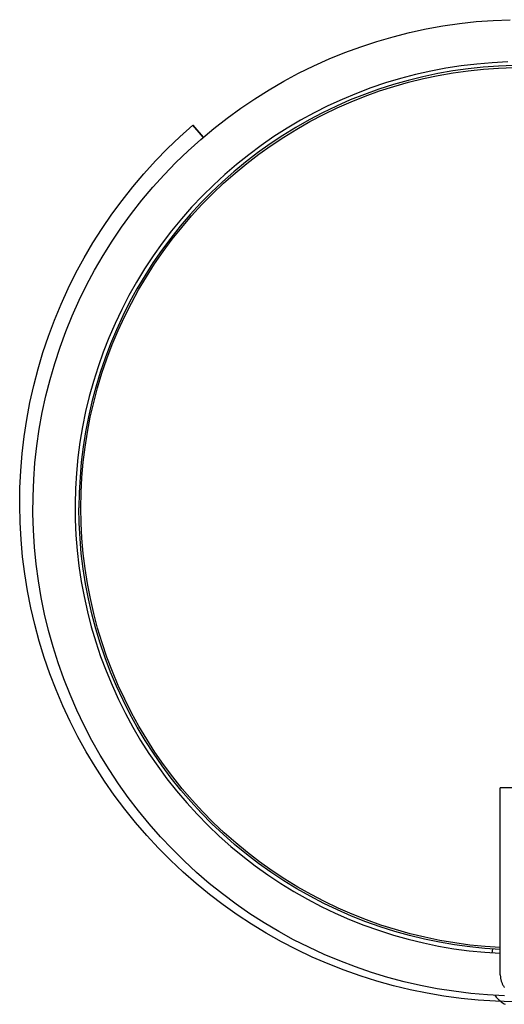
# Model space of a CAD drawing. Header units: millimetres. Extents: x 5000 to 6232, y 0 to 1346.
# Tile 1 of 11: x 5000 to 5252, y 2 to 515. Entities that reach past the tile are written whole.
import ezdxf

# ---------------------------------------------------------------- set-up
doc = ezdxf.new("R2010")
doc.units = ezdxf.units.MM
doc.layers.add('Make2D$Sichtbar$Kurven', color=7, linetype='Continuous', true_color=0x000000)

msp = doc.modelspace()

# ---------------------------------------------------------------- linework, layer by layer
at = {"layer": 'Make2D$Sichtbar$Kurven', "color": 18, "lineweight": -3, "true_color": 0x000000}
for p, q in [((5220.4, 512.18), (5229.12, 513.45)), ((5229.12, 513.45), (5237.89, 514.41)), ((5237.89, 514.41), (5246.68, 515.08)), ((5246.68, 515.08), (5255.49, 515.43)), ((5194.56, 506.57), (5203.1, 508.74)), ((5203.1, 508.74), (5211.72, 510.61)), ((5211.72, 510.61), (5220.4, 512.18)), ((5177.71, 501.36), (5186.09, 504.11)), ((5186.09, 504.11), (5194.56, 506.57)), ((5161.27, 494.99), (5169.44, 498.31)), ((5169.44, 498.31), (5177.71, 501.36)), ((5153.22, 491.38), (5161.27, 494.99)), ((5246.16, 493), (5238.1, 492.33)), ((5254.25, 493.39), (5246.16, 493)), ((5145.31, 487.49), (5153.22, 491.38)), ((5214.11, 488.65), (5206.21, 486.86)), ((5222.06, 490.15), (5214.11, 488.65)), ((5225.71, 488.72), (5217.87, 487.36)), ((5218.06, 486.38), (5225.86, 487.74)), ((5230.06, 491.38), (5222.06, 490.15)), ((5233.59, 489.82), (5225.71, 488.72)), ((5225.86, 487.74), (5233.71, 488.83)), ((5238.1, 492.33), (5230.06, 491.38)), ((5241.5, 490.64), (5233.59, 489.82)), ((5233.71, 488.83), (5241.59, 489.65)), ((5249.44, 491.19), (5241.5, 490.64)), ((5241.59, 489.65), (5249.49, 490.19)), ((5257.39, 491.47), (5249.44, 491.19)), ((5249.49, 490.19), (5257.41, 490.47)), ((5129.9, 478.91), (5137.53, 483.34)), ((5137.53, 483.34), (5145.31, 487.49)), ((5190.63, 482.48), (5182.97, 479.88)), ((5198.38, 484.81), (5190.63, 482.48)), ((5202.35, 483.82), (5194.7, 481.65)), ((5194.99, 480.69), (5202.61, 482.85)), ((5206.21, 486.86), (5198.38, 484.81)), ((5210.08, 485.72), (5202.35, 483.82)), ((5202.61, 482.85), (5210.3, 484.75)), ((5217.87, 487.36), (5210.08, 485.72)), ((5210.3, 484.75), (5218.06, 486.38)), ((5122.43, 474.23), (5129.9, 478.91)), ((5182.97, 479.88), (5175.4, 477.02)), ((5187.12, 479.21), (5179.63, 476.52)), ((5179.99, 475.59), (5187.44, 478.27)), ((5194.7, 481.65), (5187.12, 479.21)), ((5187.44, 478.27), (5194.99, 480.69)), ((5115.13, 469.29), (5122.43, 474.23)), ((5167.93, 473.9), (5160.58, 470.51)), ((5172.24, 473.57), (5164.96, 470.37)), ((5165.38, 469.46), (5172.63, 472.65)), ((5175.4, 477.02), (5167.93, 473.9)), ((5179.63, 476.52), (5172.24, 473.57)), ((5172.63, 472.65), (5179.99, 475.59)), ((5108, 464.1), (5115.13, 469.29)), ((5160.58, 470.51), (5153.34, 466.88)), ((5164.96, 470.37), (5157.79, 466.92)), ((5158.24, 466.02), (5165.38, 469.46)), ((5101.06, 458.66), (5108, 464.1)), ((5146.24, 462.99), (5139.28, 458.86)), ((5150.75, 463.22), (5143.83, 459.28)), ((5144.34, 458.42), (5151.23, 462.34)), ((5153.34, 466.88), (5146.24, 462.99)), ((5157.79, 466.92), (5150.75, 463.22)), ((5151.23, 462.34), (5158.24, 466.02)), ((5083.51, 454.42), (5090.21, 460.4)), ((5095.65, 454.15), (5090.21, 460.4)), ((5090.21, 460.4), (5090.21, 460.4)), ((5090.21, 460.4), (5090.21, 460.4)), ((5090.21, 460.4), (5095.65, 454.14)), ((5094.31, 452.99), (5101.06, 458.66)), ((5139.28, 458.86), (5132.47, 454.5)), ((5143.83, 459.28), (5137.06, 455.1)), ((5137.6, 454.26), (5144.34, 458.42)), ((5077.02, 448.21), (5083.51, 454.42)), ((5087.75, 447.08), (5094.31, 452.99)), ((5132.47, 454.5), (5125.81, 449.89)), ((5137.06, 455.1), (5130.43, 450.7)), ((5131, 449.87), (5137.6, 454.26)), ((5070.75, 441.78), (5077.02, 448.21)), ((5081.41, 440.96), (5087.75, 447.08)), ((5125.81, 449.89), (5119.32, 445.06)), ((5130.43, 450.7), (5123.96, 446.07)), ((5124.56, 445.26), (5131, 449.87)), ((5064.71, 435.14), (5070.75, 441.78)), ((5119.32, 445.06), (5113, 440)), ((5123.96, 446.07), (5117.66, 441.21)), ((5118.28, 440.43), (5124.56, 445.26)), ((5075.29, 434.62), (5081.41, 440.96)), ((5113, 440), (5106.86, 434.73)), ((5117.66, 441.21), (5111.52, 436.14)), ((5112.17, 435.38), (5118.28, 440.43)), ((5058.9, 428.29), (5064.71, 435.14)), ((5069.38, 428.07), (5075.29, 434.62)), ((5106.86, 434.73), (5100.91, 429.25)), ((5111.52, 436.14), (5105.57, 430.87)), ((5106.24, 430.13), (5112.17, 435.38)), ((5053.33, 421.25), (5058.9, 428.29)), ((5063.71, 421.31), (5069.38, 428.07)), ((5100.91, 429.25), (5095.15, 423.56)), ((5105.57, 430.87), (5099.8, 425.39)), ((5100.5, 424.68), (5106.24, 430.13)), ((5048, 414.02), (5053.33, 421.25)), ((5058.28, 414.37), (5063.71, 421.31)), ((5095.15, 423.56), (5089.59, 417.68)), ((5099.8, 425.39), (5094.22, 419.71)), ((5094.94, 419.03), (5100.5, 424.68)), ((5089.59, 417.68), (5084.24, 411.6)), ((5094.22, 419.71), (5088.84, 413.85)), ((5089.59, 413.19), (5094.94, 419.03)), ((5042.93, 406.61), (5048, 414.02)), ((5053.08, 407.24), (5058.28, 414.37)), ((5084.24, 411.6), (5079.11, 405.34)), ((5088.84, 413.85), (5083.67, 407.8)), ((5084.44, 407.17), (5089.59, 413.19)), ((5038.12, 399.03), (5042.93, 406.61)), ((5048.14, 399.94), (5053.08, 407.24)), ((5083.67, 407.8), (5078.71, 401.58)), ((5079.5, 400.97), (5084.44, 407.17)), ((5078.71, 401.58), (5073.96, 395.19)), ((5079.11, 405.34), (5074.19, 398.91)), ((5074.77, 394.61), (5079.5, 400.97)), ((5033.57, 391.29), (5038.12, 399.03)), ((5043.46, 392.47), (5048.14, 399.94)), ((5074.19, 398.91), (5069.5, 392.31)), ((5029.29, 383.39), (5033.57, 391.29)), ((5039.03, 384.84), (5043.46, 392.47)), ((5069.5, 392.31), (5065.05, 385.56)), ((5073.96, 395.19), (5069.44, 388.65)), ((5070.27, 388.09), (5074.77, 394.61)), ((5065.05, 385.56), (5060.83, 378.65)), ((5069.44, 388.65), (5065.15, 381.94)), ((5066, 381.42), (5070.27, 388.09)), ((5025.29, 375.35), (5029.29, 383.39)), ((5034.88, 377.06), (5039.03, 384.84)), ((5065.15, 381.94), (5061.09, 375.1)), ((5061.96, 374.6), (5066, 381.42)), ((5021.57, 367.18), (5025.29, 375.35)), ((5030.99, 369.15), (5034.88, 377.06)), ((5060.83, 378.65), (5056.86, 371.6)), ((5061.09, 375.1), (5057.27, 368.12)), ((5056.86, 371.6), (5053.13, 364.41)), ((5058.16, 367.65), (5061.96, 374.6)), ((5018.13, 358.88), (5021.57, 367.18)), ((5027.38, 361.1), (5030.99, 369.15)), ((5057.27, 368.12), (5053.7, 361.01)), ((5054.6, 360.58), (5058.16, 367.65)), ((5024.06, 352.94), (5027.38, 361.1)), ((5053.13, 364.41), (5049.66, 357.1)), ((5053.7, 361.01), (5050.37, 353.78)), ((5051.29, 353.38), (5054.6, 360.58)), ((5014.98, 350.47), (5018.13, 358.88)), ((5049.66, 357.1), (5046.45, 349.67)), ((5012.12, 341.96), (5014.98, 350.47)), ((5021.01, 344.66), (5024.06, 352.94)), ((5046.45, 349.67), (5043.49, 342.14)), ((5050.37, 353.78), (5047.29, 346.44)), ((5048.22, 346.07), (5051.29, 353.38)), ((5018.26, 336.28), (5021.01, 344.66)), ((5047.29, 346.44), (5044.47, 339)), ((5045.41, 338.67), (5048.22, 346.07)), ((5009.56, 333.35), (5012.12, 341.96)), ((5043.49, 342.14), (5040.8, 334.51)), ((5044.47, 339), (5041.91, 331.47)), ((5015.8, 327.82), (5018.26, 336.28)), ((5040.8, 334.51), (5038.37, 326.78)), ((5042.86, 331.17), (5045.41, 338.67)), ((5007.3, 324.66), (5009.56, 333.35)), ((5041.91, 331.47), (5039.61, 323.85)), ((5040.57, 323.58), (5042.86, 331.17)), ((5005.34, 315.9), (5007.3, 324.66)), ((5013.63, 319.27), (5015.8, 327.82)), ((5038.37, 326.78), (5036.22, 318.98)), ((5039.61, 323.85), (5037.57, 316.16)), ((5038.54, 315.92), (5040.57, 323.58)), ((5011.76, 310.65), (5013.63, 319.27)), ((5036.22, 318.98), (5034.34, 311.11)), ((5003.68, 307.08), (5005.34, 315.9)), ((5037.57, 316.16), (5035.8, 308.4)), ((5036.78, 308.2), (5038.54, 315.92)), ((5010.19, 301.97), (5011.76, 310.65)), ((5034.34, 311.11), (5032.73, 303.18)), ((5035.8, 308.4), (5034.3, 300.59)), ((5035.28, 300.42), (5036.78, 308.2)), ((5002.33, 298.2), (5003.68, 307.08)), ((5032.73, 303.18), (5031.4, 295.19)), ((5001.28, 289.28), (5002.33, 298.2)), ((5008.92, 293.25), (5010.19, 301.97)), ((5034.3, 300.59), (5033.07, 292.73)), ((5034.06, 292.59), (5035.28, 300.42)), ((5007.96, 284.48), (5008.92, 293.25)), ((5031.4, 295.19), (5030.35, 287.17)), ((5033.07, 292.73), (5032.11, 284.83)), ((5033.1, 284.73), (5034.06, 292.59)), ((5000.55, 280.33), (5001.28, 289.28)), ((5007.3, 275.69), (5007.96, 284.48)), ((5030.35, 287.17), (5029.58, 279.11)), ((5032.11, 284.83), (5031.42, 276.9)), ((5032.42, 276.83), (5033.1, 284.73)), ((5000.12, 271.36), (5000.55, 280.33)), ((5029.58, 279.11), (5029.09, 271.03)), ((5006.94, 266.88), (5007.3, 275.69)), ((5031.42, 276.9), (5031.01, 268.96)), ((5032.01, 268.92), (5032.42, 276.83)), ((5000, 262.38), (5000.12, 271.36)), ((5029.09, 271.03), (5028.88, 262.94)), ((5031.01, 268.96), (5030.87, 261)), ((5031.87, 261), (5032.01, 268.92)), ((5000.2, 253.4), (5000, 262.38)), ((5006.89, 258.06), (5006.94, 266.88)), ((5028.88, 262.94), (5028.95, 254.85)), ((5007.14, 249.25), (5006.89, 258.06)), ((5031.01, 253.02), (5030.87, 261)), ((5032.01, 253.06), (5031.87, 261)), ((5000.7, 244.44), (5000.2, 253.4)), ((5028.95, 254.85), (5029.31, 246.76)), ((5031.42, 245.06), (5031.01, 253.02)), ((5032.42, 245.13), (5032.01, 253.06)), ((5007.7, 240.45), (5007.14, 249.25)), ((5029.31, 246.76), (5029.94, 238.69)), ((5001.51, 235.49), (5000.7, 244.44)), ((5032.11, 237.11), (5031.42, 245.06)), ((5033.11, 237.21), (5032.42, 245.13)), ((5008.57, 231.67), (5007.7, 240.45)), ((5029.94, 238.69), (5030.86, 230.65)), ((5033.08, 229.19), (5032.11, 237.11)), ((5034.07, 229.33), (5033.11, 237.21)), ((5002.63, 226.58), (5001.51, 235.49)), ((5009.73, 222.93), (5008.57, 231.67)), ((5004.06, 217.72), (5002.63, 226.58)), ((5030.86, 230.65), (5032.06, 222.65)), ((5034.31, 221.31), (5033.08, 229.19)), ((5035.3, 221.48), (5034.07, 229.33)), ((5011.2, 214.24), (5009.73, 222.93)), ((5032.06, 222.65), (5033.53, 214.69)), ((5035.82, 213.47), (5034.31, 221.31)), ((5036.8, 213.68), (5035.3, 221.48)), ((5005.8, 208.91), (5004.06, 217.72)), ((5012.97, 205.6), (5011.2, 214.24)), ((5033.53, 214.69), (5035.28, 206.78)), ((5037.6, 205.69), (5035.82, 213.47)), ((5038.57, 205.94), (5036.8, 213.68)), ((5007.83, 200.16), (5005.8, 208.91)), ((5015.04, 197.03), (5012.97, 205.6)), ((5035.28, 206.78), (5037.31, 198.95)), ((5039.65, 197.98), (5037.6, 205.69)), ((5040.61, 198.26), (5038.57, 205.94)), ((5010.17, 191.49), (5007.83, 200.16)), ((5017.41, 188.53), (5015.04, 197.03)), ((5037.31, 198.95), (5039.6, 191.19)), ((5041.97, 190.35), (5039.65, 197.98)), ((5042.92, 190.66), (5040.61, 198.26)), ((5012.81, 182.91), (5010.17, 191.49)), ((5039.6, 191.19), (5042.17, 183.51)), ((5044.54, 182.8), (5041.97, 190.35)), ((5045.48, 183.15), (5042.92, 190.66)), ((5020.06, 180.12), (5017.41, 188.53)), ((5015.74, 174.42), (5012.81, 182.91)), ((5023.01, 171.81), (5020.06, 180.12)), ((5042.17, 183.51), (5045, 175.93)), ((5047.38, 175.34), (5044.54, 182.8)), ((5048.3, 175.72), (5045.48, 183.15)), ((5045, 175.93), (5048.09, 168.45)), ((5050.47, 167.98), (5047.38, 175.34)), ((5051.38, 168.4), (5048.3, 175.72)), ((5018.96, 166.04), (5015.74, 174.42)), ((5026.24, 163.61), (5023.01, 171.81)), ((5022.47, 157.77), (5018.96, 166.04)), ((5048.09, 168.45), (5051.44, 161.08)), ((5053.82, 160.74), (5050.47, 167.98)), ((5054.71, 161.19), (5051.38, 168.4)), ((5029.76, 155.52), (5026.24, 163.61)), ((5051.44, 161.08), (5055.04, 153.83)), ((5057.41, 153.62), (5053.82, 160.74)), ((5058.29, 154.1), (5054.71, 161.19)), ((5026.26, 149.63), (5022.47, 157.77)), ((5033.55, 147.56), (5029.76, 155.52)), ((5062.11, 147.13), (5058.29, 154.1)), ((5030.33, 141.63), (5026.26, 149.63)), ((5055.04, 153.83), (5058.9, 146.72)), ((5061.25, 146.62), (5057.41, 153.62)), ((5037.62, 139.74), (5033.55, 147.56)), ((5058.9, 146.72), (5063, 139.74)), ((5065.33, 139.77), (5061.25, 146.62)), ((5066.17, 140.31), (5062.11, 147.13)), ((5034.68, 133.77), (5030.33, 141.63)), ((5041.95, 132.06), (5037.62, 139.74)), ((5063, 139.74), (5067.34, 132.91)), ((5069.64, 133.06), (5065.33, 139.77)), ((5070.46, 133.63), (5066.17, 140.31)), ((5039.29, 126.07), (5034.68, 133.77)), ((5074.98, 127.1), (5070.46, 133.63)), ((5046.55, 124.53), (5041.95, 132.06)), ((5067.34, 132.91), (5071.92, 126.23)), ((5074.18, 126.5), (5069.64, 133.06)), ((5044.17, 118.53), (5039.29, 126.07)), ((5051.41, 117.17), (5046.55, 124.53)), ((5071.92, 126.23), (5076.72, 119.72)), ((5078.95, 120.1), (5074.18, 126.5)), ((5079.73, 120.73), (5074.98, 127.1)), ((5049.3, 111.16), (5044.17, 118.53)), ((5076.72, 119.72), (5081.75, 113.38)), ((5083.94, 113.87), (5078.95, 120.1)), ((5084.69, 114.53), (5079.73, 120.73)), ((5056.52, 109.99), (5051.41, 117.17)), ((5081.75, 113.38), (5087, 107.21)), ((5089.13, 107.82), (5083.94, 113.87)), ((5089.87, 108.5), (5084.69, 114.53)), ((5250.37, 17.5), (5250.37, 115)), ((5272.37, 115), (5250.37, 115)), ((5054.69, 103.97), (5049.3, 111.16)), ((5061.87, 102.98), (5056.52, 109.99)), ((5094.54, 101.95), (5089.13, 107.82)), ((5095.25, 102.66), (5089.87, 108.5)), ((5060.32, 96.98), (5054.69, 103.97)), ((5067.47, 96.16), (5061.87, 102.98)), ((5087, 107.21), (5092.46, 101.24)), ((5100.83, 97), (5095.25, 102.66)), ((5092.46, 101.24), (5098.12, 95.46)), ((5100.14, 96.27), (5094.54, 101.95)), ((5066.19, 90.18), (5060.32, 96.98)), ((5073.29, 89.54), (5067.47, 96.16)), ((5098.12, 95.46), (5103.98, 89.87)), ((5105.94, 90.79), (5100.14, 96.27)), ((5106.6, 91.55), (5100.83, 97)), ((5072.29, 83.59), (5066.19, 90.18)), ((5079.35, 83.13), (5073.29, 89.54)), ((5103.98, 89.87), (5110.03, 84.5)), ((5111.93, 85.51), (5105.94, 90.79)), ((5112.55, 86.29), (5106.6, 91.55)), ((5078.62, 77.22), (5072.29, 83.59)), ((5085.62, 76.93), (5079.35, 83.13)), ((5110.03, 84.5), (5116.27, 79.34)), ((5118.09, 80.44), (5111.93, 85.51)), ((5118.69, 81.25), (5112.55, 86.29)), ((5085.16, 71.07), (5078.62, 77.22)), ((5116.27, 79.34), (5122.68, 74.4)), ((5124.42, 75.59), (5118.09, 80.44)), ((5124.99, 76.42), (5118.69, 81.25)), ((5092.1, 70.95), (5085.62, 76.93)), ((5122.68, 74.4), (5129.26, 69.68)), ((5130.92, 70.97), (5124.42, 75.59)), ((5131.46, 71.81), (5124.99, 76.42)), ((5091.91, 65.14), (5085.16, 71.07)), ((5098.78, 65.2), (5092.1, 70.95)), ((5129.26, 69.68), (5136, 65.2)), ((5137.58, 66.57), (5130.92, 70.97)), ((5138.09, 67.43), (5131.46, 71.81)), ((5144.86, 63.28), (5138.09, 67.43)), ((5098.86, 59.46), (5091.91, 65.14)), ((5105.67, 59.69), (5098.78, 65.2)), ((5136, 65.2), (5142.89, 60.96)), ((5144.38, 62.4), (5137.58, 66.57)), ((5151.32, 58.47), (5144.38, 62.4)), ((5151.77, 59.36), (5144.86, 63.28)), ((5106, 54.01), (5098.86, 59.46)), ((5112.73, 54.42), (5105.67, 59.69)), ((5142.89, 60.96), (5149.92, 56.95)), ((5149.92, 56.95), (5157.09, 53.2)), ((5158.4, 54.78), (5151.32, 58.47)), ((5158.81, 55.69), (5151.77, 59.36)), ((5113.33, 48.82), (5106, 54.01)), ((5119.98, 49.39), (5112.73, 54.42)), ((5157.09, 53.2), (5164.39, 49.69)), ((5165.6, 51.34), (5158.4, 54.78)), ((5165.98, 52.26), (5158.81, 55.69)), ((5172.91, 48.15), (5165.6, 51.34)), ((5173.26, 49.09), (5165.98, 52.26)), ((5120.83, 43.88), (5113.33, 48.82)), ((5127.39, 44.62), (5119.98, 49.39)), ((5164.39, 49.69), (5171.8, 46.45)), ((5171.8, 46.45), (5179.33, 43.46)), ((5180.33, 45.22), (5172.91, 48.15)), ((5180.64, 46.17), (5173.26, 49.09)), ((5128.49, 39.21), (5120.83, 43.88)), ((5134.97, 40.11), (5127.39, 44.62)), ((5179.33, 43.46), (5186.95, 40.73)), ((5187.84, 42.54), (5180.33, 45.22)), ((5188.13, 43.5), (5180.64, 46.17)), ((5195.45, 40.13), (5187.84, 42.54)), ((5195.7, 41.1), (5188.13, 43.5)), ((5203.35, 38.96), (5195.7, 41.1)), ((5136.32, 34.8), (5128.49, 39.21)), ((5142.7, 35.86), (5134.97, 40.11)), ((5186.95, 40.73), (5194.66, 38.28)), ((5194.66, 38.28), (5202.45, 36.09)), ((5203.13, 37.98), (5195.45, 40.13)), ((5202.45, 36.09), (5210.32, 34.18)), ((5210.89, 36.1), (5203.13, 37.98)), ((5211.06, 37.08), (5203.35, 38.96)), ((5218.7, 34.48), (5210.89, 36.1)), ((5218.84, 35.48), (5211.06, 37.08)), ((5144.29, 30.67), (5136.32, 34.8)), ((5150.57, 31.89), (5142.7, 35.86)), ((5158.57, 28.18), (5150.57, 31.89)), ((5210.32, 34.18), (5218.24, 32.54)), ((5218.24, 32.54), (5226.22, 31.17)), ((5226.56, 33.14), (5218.7, 34.48)), ((5226.67, 34.14), (5218.84, 35.48)), ((5226.22, 31.17), (5234.24, 30.09)), ((5234.47, 32.08), (5226.56, 33.14)), ((5234.54, 33.07), (5226.67, 34.14)), ((5242.41, 31.28), (5234.47, 32.08)), ((5242.45, 32.28), (5234.54, 33.07)), ((5250.37, 30.76), (5242.41, 31.28)), ((5250.37, 31.76), (5242.45, 32.28)), ((5246.4, 30.99), (5246.01, 29.01)), ((5152.4, 26.81), (5144.29, 30.67)), ((5160.63, 23.23), (5152.4, 26.81)), ((5166.7, 24.76), (5158.57, 28.18)), ((5234.24, 30.09), (5242.29, 29.28)), ((5242.29, 29.28), (5250.37, 28.76)), ((5168.99, 19.95), (5160.63, 23.23)), ((5174.94, 21.63), (5166.7, 24.76)), ((5183.29, 18.78), (5174.94, 21.63)), ((5177.46, 16.95), (5168.99, 19.95)), ((5186.02, 14.24), (5177.46, 16.95)), ((5191.72, 16.22), (5183.29, 18.78)), ((5200.25, 13.95), (5191.72, 16.22)), ((5250.37, 17.5), (5250.38, 17.12)), ((5250.38, 17.12), (5250.4, 16.75)), ((5250.4, 16.75), (5250.43, 16.38)), ((5250.43, 16.38), (5250.47, 16)), ((5250.47, 16), (5250.53, 15.63)), ((5250.53, 15.63), (5250.6, 15.26)), ((5194.67, 11.84), (5186.02, 14.24)), ((5203.4, 9.73), (5194.67, 11.84)), ((5208.84, 11.98), (5200.25, 13.95)), ((5217.5, 10.31), (5208.84, 11.98)), ((5226.21, 8.94), (5217.5, 10.31)), ((5250.6, 15.26), (5250.68, 14.9)), ((5250.68, 14.9), (5250.78, 14.53)), ((5250.78, 14.53), (5250.89, 14.17)), ((5250.89, 14.17), (5251.01, 13.82)), ((5251.01, 13.82), (5251.14, 13.46)), ((5251.14, 13.46), (5251.28, 13.12)), ((5251.28, 13.12), (5251.44, 12.78)), ((5251.44, 12.78), (5251.6, 12.44)), ((5251.6, 12.44), (5251.78, 12.11)), ((5251.78, 12.11), (5251.97, 11.78)), ((5251.97, 11.78), (5252.17, 11.47)), ((5252.17, 11.47), (5252.38, 11.16)), ((5252.38, 11.16), (5252.61, 10.85)), ((5212.2, 7.93), (5203.4, 9.73)), ((5221.05, 6.43), (5212.2, 7.93)), ((5229.95, 5.24), (5221.05, 6.43)), ((5234.96, 7.87), (5226.21, 8.94)), ((5238.89, 4.36), (5229.95, 5.24)), ((5243.75, 7.11), (5234.96, 7.87)), ((5252.55, 6.65), (5243.75, 7.11)), ((5247.46, 6.88), (5247.84, 6.41)), ((5247.84, 6.41), (5248.23, 5.94)), ((5248.23, 5.94), (5248.64, 5.49)), ((5248.64, 5.49), (5249.06, 5.06)), ((5247.85, 3.78), (5238.89, 4.36)), ((5256.83, 3.52), (5247.85, 3.78)), ((5249.06, 5.06), (5249.5, 4.64)), ((5249.5, 4.64), (5249.95, 4.24)), ((5249.95, 4.24), (5250.42, 3.85)), ((5250.42, 3.85), (5250.9, 3.48)), ((5250.9, 3.48), (5251.39, 3.12)), ((5251.39, 3.12), (5251.9, 2.79)), ((5251.9, 2.79), (5252.41, 2.47)), ((5252.41, 2.47), (5252.94, 2.17))]:
    msp.add_line(p, q, dxfattribs=at)

doc.saveas('drawing.dxf')
